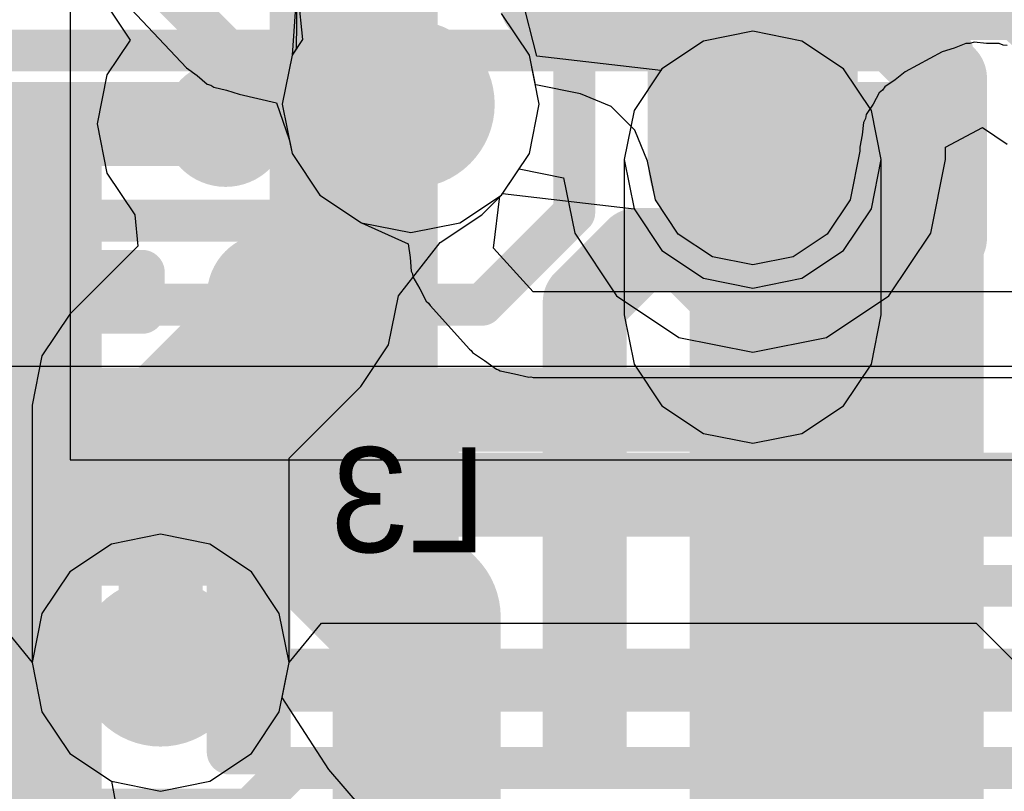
# Model space of a CAD drawing. Header units: millimetres. Extents: x -2 to 68, y -2 to 27.4.
# Tile 10 of 256: x 9.5 to 11.8, y 1.3 to 3.1. Entities that reach past the tile are written whole.
import ezdxf

# ---------------------------------------------------------------- set-up
doc = ezdxf.new("R2010")
doc.units = ezdxf.units.MM
for name, color, linetype in [('BottomLayer', 5, 'Continuous'), ('BottomPaste', 16, 'Continuous'), ('BottomSolder', 6, 'Continuous'), ('DrillGuide', 244, 'Continuous'), ('Mechanical10', 56, 'Continuous'), ('Mechanical13', 56, 'Continuous'), ('Mechanical17', 56, 'Continuous'), ('Mechanical6', 56, 'Continuous'), ('MidLayer1', 16, 'Continuous'), ('MidLayer2', 76, 'Continuous'), ('MidLayer3', 90, 'Continuous'), ('MidLayer4', 156, 'Continuous'), ('MidLayer5', 130, 'Continuous'), ('MidLayer6', 216, 'Continuous'), ('MidLayer7', 6, 'Continuous'), ('MidLayer8', 54, 'Continuous'), ('MultiLayer', 9, 'Continuous'), ('TopLayer', 1, 'Continuous'), ('TopPaste', 8, 'Continuous'), ('TopSolder', 216, 'Continuous'), ('ViaHoleLayer', 16, 'Continuous')]:
    doc.layers.add(name, color=color, linetype=linetype)

# ---------------------------------------------------------------- blocks, each defined once
blk = doc.blocks.new('QFN40P700X700X100_HS_57L_226')
at = {"layer": 'Mechanical13', "const_width": 0.1}
blk.add_lwpolyline([(3.55, 3.55), (-3.55, 3.55)], dxfattribs=at)
at = {"layer": 'TopLayer'}
for points, const_width in [([(0.927, 3.696, 1), (0.981, 3.696, 1)], 0.054), ([(1.019, 3.696, 1), (1.073, 3.696, 1)], 0.054), ([(1.327, 3.696, 1), (1.381, 3.696, 1)], 0.054), ([(1.419, 3.696, 1), (1.473, 3.696, 1)], 0.054), ([(1.727, 3.696, 1), (1.781, 3.696, 1)], 0.054), ([(1.819, 3.696, 1), (1.873, 3.696, 1)], 0.054), ([(2.127, 3.696, 1), (2.181, 3.696, 1)], 0.054), ([(2.219, 3.696, 1), (2.273, 3.696, 1)], 0.054), ([(2.527, 3.696, 1), (2.581, 3.696, 1)], 0.054), ([(2.619, 3.696, 1), (2.673, 3.696, 1)], 0.054), ([(0.927, 2.854, 1), (0.981, 2.854, 1)], 0.054), ([(1.019, 2.854, 1), (1.073, 2.854, 1)], 0.054), ([(1.327, 2.854, 1), (1.381, 2.854, 1)], 0.054), ([(1.419, 2.854, 1), (1.473, 2.854, 1)], 0.054), ([(1.727, 2.854, 1), (1.781, 2.854, 1)], 0.054), ([(1.819, 2.854, 1), (1.873, 2.854, 1)], 0.054), ([(2.127, 2.854, 1), (2.181, 2.854, 1)], 0.054), ([(2.219, 2.854, 1), (2.273, 2.854, 1)], 0.054), ([(2.527, 2.854, 1), (2.581, 2.854, 1)], 0.054), ([(2.619, 2.854, 1), (2.673, 2.854, 1)], 0.054), ([(2.827, 2.646, 1), (2.881, 2.646, 1)], 0.054), ([(2.827, 2.554, 1), (2.881, 2.554, 1)], 0.054), ([(2.827, 2.246, 1), (2.881, 2.246, 1)], 0.054), ([(2.827, 2.154, 1), (2.881, 2.154, 1)], 0.054), ([(1.88, 1.92, 1), (1.96, 1.92, 1)], 0.08)]:
    blk.add_lwpolyline(points, format="xyb", close=True, dxfattribs=dict(at, const_width=const_width))
for points in [[(1.046, 3.75), (0.954, 3.75), (1.046, 2.8), (0.954, 2.8)], [(1.446, 3.75), (1.354, 3.75), (1.446, 2.8), (1.354, 2.8)], [(1.846, 3.75), (1.754, 3.75), (1.846, 2.8), (1.754, 2.8)], [(2.246, 3.75), (2.154, 3.75), (2.246, 2.8), (2.154, 2.8)], [(2.646, 3.75), (2.554, 3.75), (2.646, 2.8), (2.554, 2.8)], [(1.1, 3.696), (0.9, 3.696), (1.1, 2.854), (0.9, 2.854)], [(1.5, 3.696), (1.3, 3.696), (1.5, 2.854), (1.3, 2.854)], [(1.9, 3.696), (1.7, 3.696), (1.9, 2.854), (1.7, 2.854)], [(2.3, 3.696), (2.1, 3.696), (2.3, 2.854), (2.1, 2.854)], [(2.7, 3.696), (2.5, 3.696), (2.7, 2.854), (2.5, 2.854)], [(3.696, 2.5), (3.696, 2.7), (2.854, 2.5), (2.854, 2.7)], [(3.75, 2.554), (3.75, 2.646), (2.8, 2.554), (2.8, 2.646)], [(3.696, 2.1), (3.696, 2.3), (2.854, 2.1), (2.854, 2.3)], [(3.75, 2.154), (3.75, 2.246), (2.8, 2.154), (2.8, 2.246)], [(1.92, -2), (1.92, 2), (-1.92, -2), (-1.92, 2)]]:
    blk.add_solid(points, dxfattribs=at)
at = {"layer": 'TopPaste', "const_width": 0.054}
for points in [[(0.927, 3.696, 1), (0.981, 3.696, 1)], [(1.019, 3.696, 1), (1.073, 3.696, 1)], [(1.327, 3.696, 1), (1.381, 3.696, 1)], [(1.419, 3.696, 1), (1.473, 3.696, 1)], [(1.727, 3.696, 1), (1.781, 3.696, 1)], [(1.819, 3.696, 1), (1.873, 3.696, 1)], [(2.127, 3.696, 1), (2.181, 3.696, 1)], [(2.219, 3.696, 1), (2.273, 3.696, 1)], [(2.527, 3.696, 1), (2.581, 3.696, 1)], [(2.619, 3.696, 1), (2.673, 3.696, 1)], [(0.927, 2.854, 1), (0.981, 2.854, 1)], [(1.019, 2.854, 1), (1.073, 2.854, 1)], [(1.327, 2.854, 1), (1.381, 2.854, 1)], [(1.419, 2.854, 1), (1.473, 2.854, 1)], [(1.727, 2.854, 1), (1.781, 2.854, 1)], [(1.819, 2.854, 1), (1.873, 2.854, 1)], [(2.127, 2.854, 1), (2.181, 2.854, 1)], [(2.219, 2.854, 1), (2.273, 2.854, 1)], [(2.527, 2.854, 1), (2.581, 2.854, 1)], [(2.619, 2.854, 1), (2.673, 2.854, 1)], [(2.827, 2.646, 1), (2.881, 2.646, 1)], [(2.827, 2.554, 1), (2.881, 2.554, 1)], [(2.827, 2.246, 1), (2.881, 2.246, 1)], [(2.827, 2.154, 1), (2.881, 2.154, 1)]]:
    blk.add_lwpolyline(points, format="xyb", close=True, dxfattribs=at)
at = {"layer": 'TopPaste'}
for points in [[(1.046, 3.75), (0.954, 3.75), (1.046, 2.8), (0.954, 2.8)], [(1.446, 3.75), (1.354, 3.75), (1.446, 2.8), (1.354, 2.8)], [(1.846, 3.75), (1.754, 3.75), (1.846, 2.8), (1.754, 2.8)], [(2.246, 3.75), (2.154, 3.75), (2.246, 2.8), (2.154, 2.8)], [(2.646, 3.75), (2.554, 3.75), (2.646, 2.8), (2.554, 2.8)], [(1.1, 3.696), (0.9, 3.696), (1.1, 2.854), (0.9, 2.854)], [(1.5, 3.696), (1.3, 3.696), (1.5, 2.854), (1.3, 2.854)], [(1.9, 3.696), (1.7, 3.696), (1.9, 2.854), (1.7, 2.854)], [(2.3, 3.696), (2.1, 3.696), (2.3, 2.854), (2.1, 2.854)], [(2.7, 3.696), (2.5, 3.696), (2.7, 2.854), (2.5, 2.854)], [(3.696, 2.5), (3.696, 2.7), (2.854, 2.5), (2.854, 2.7)], [(3.75, 2.554), (3.75, 2.646), (2.8, 2.554), (2.8, 2.646)], [(3.696, 2.1), (3.696, 2.3), (2.854, 2.1), (2.854, 2.3)], [(3.75, 2.154), (3.75, 2.246), (2.8, 2.154), (2.8, 2.246)]]:
    blk.add_solid(points, dxfattribs=at)
at = {"layer": 'TopSolder'}
for points, const_width in [([(0.927, 3.696, 1), (0.981, 3.696, 1)], 0.054), ([(1.019, 3.696, 1), (1.073, 3.696, 1)], 0.054), ([(1.327, 3.696, 1), (1.381, 3.696, 1)], 0.054), ([(1.419, 3.696, 1), (1.473, 3.696, 1)], 0.054), ([(1.727, 3.696, 1), (1.781, 3.696, 1)], 0.054), ([(1.819, 3.696, 1), (1.873, 3.696, 1)], 0.054), ([(2.127, 3.696, 1), (2.181, 3.696, 1)], 0.054), ([(2.219, 3.696, 1), (2.273, 3.696, 1)], 0.054), ([(2.527, 3.696, 1), (2.581, 3.696, 1)], 0.054), ([(2.619, 3.696, 1), (2.673, 3.696, 1)], 0.054), ([(0.927, 2.854, 1), (0.981, 2.854, 1)], 0.054), ([(1.019, 2.854, 1), (1.073, 2.854, 1)], 0.054), ([(1.327, 2.854, 1), (1.381, 2.854, 1)], 0.054), ([(1.419, 2.854, 1), (1.473, 2.854, 1)], 0.054), ([(1.727, 2.854, 1), (1.781, 2.854, 1)], 0.054), ([(1.819, 2.854, 1), (1.873, 2.854, 1)], 0.054), ([(2.127, 2.854, 1), (2.181, 2.854, 1)], 0.054), ([(2.219, 2.854, 1), (2.273, 2.854, 1)], 0.054), ([(2.527, 2.854, 1), (2.581, 2.854, 1)], 0.054), ([(2.619, 2.854, 1), (2.673, 2.854, 1)], 0.054), ([(2.827, 2.646, 1), (2.881, 2.646, 1)], 0.054), ([(2.827, 2.554, 1), (2.881, 2.554, 1)], 0.054), ([(2.827, 2.246, 1), (2.881, 2.246, 1)], 0.054), ([(2.827, 2.154, 1), (2.881, 2.154, 1)], 0.054), ([(1.88, 1.92, 1), (1.96, 1.92, 1)], 0.08)]:
    blk.add_lwpolyline(points, format="xyb", close=True, dxfattribs=dict(at, const_width=const_width))
for points in [[(1.046, 3.75), (0.954, 3.75), (1.046, 2.8), (0.954, 2.8)], [(1.446, 3.75), (1.354, 3.75), (1.446, 2.8), (1.354, 2.8)], [(1.846, 3.75), (1.754, 3.75), (1.846, 2.8), (1.754, 2.8)], [(2.246, 3.75), (2.154, 3.75), (2.246, 2.8), (2.154, 2.8)], [(2.646, 3.75), (2.554, 3.75), (2.646, 2.8), (2.554, 2.8)], [(1.1, 3.696), (0.9, 3.696), (1.1, 2.854), (0.9, 2.854)], [(1.5, 3.696), (1.3, 3.696), (1.5, 2.854), (1.3, 2.854)], [(1.9, 3.696), (1.7, 3.696), (1.9, 2.854), (1.7, 2.854)], [(2.3, 3.696), (2.1, 3.696), (2.3, 2.854), (2.1, 2.854)], [(2.7, 3.696), (2.5, 3.696), (2.7, 2.854), (2.5, 2.854)], [(3.696, 2.5), (3.696, 2.7), (2.854, 2.5), (2.854, 2.7)], [(3.75, 2.554), (3.75, 2.646), (2.8, 2.554), (2.8, 2.646)], [(3.696, 2.1), (3.696, 2.3), (2.854, 2.1), (2.854, 2.3)], [(3.75, 2.154), (3.75, 2.246), (2.8, 2.154), (2.8, 2.246)], [(1.92, -2), (1.92, 2), (-1.92, -2), (-1.92, 2)]]:
    blk.add_solid(points, dxfattribs=at)
blk = doc.blocks.new('INDC2520X10L_B_288')
at = {"layer": 'BottomLayer', "const_width": 0.175}
for points in [[(-1.3125, 0.825, 1), (-1.1375, 0.825, 1)], [(-0.9625, 0.825, 1), (-0.7875, 0.825, 1)], [(0.7875, 0.825, 1), (0.9625, 0.825, 1)], [(-1.3125, -0.825, 1), (-1.1375, -0.825, 1)], [(-0.9625, -0.825, 1), (-0.7875, -0.825, 1)], [(0.7875, -0.825, 1), (0.9625, -0.825, 1)]]:
    blk.add_lwpolyline(points, format="xyb", close=True, dxfattribs=at)
at = {"layer": 'BottomLayer'}
for points in [[(-1.225, 1), (-1.225, -1), (-0.875, 1), (-0.875, -1)], [(0.875, 1), (0.875, -1), (1.225, 1), (1.225, -1)], [(-1.4, 0.825), (-1.4, -0.825), (-0.7, 0.825), (-0.7, -0.825)], [(0.7, 0.825), (0.7, -0.825), (1.4, 0.825), (1.4, -0.825)]]:
    blk.add_solid(points, dxfattribs=at)
at = {"layer": 'BottomPaste', "const_width": 0.175}
for points in [[(-1.3125, 0.825, 1), (-1.1375, 0.825, 1)], [(-0.9625, 0.825, 1), (-0.7875, 0.825, 1)], [(0.7875, 0.825, 1), (0.9625, 0.825, 1)], [(-1.3125, -0.825, 1), (-1.1375, -0.825, 1)], [(-0.9625, -0.825, 1), (-0.7875, -0.825, 1)], [(0.7875, -0.825, 1), (0.9625, -0.825, 1)]]:
    blk.add_lwpolyline(points, format="xyb", close=True, dxfattribs=at)
at = {"layer": 'BottomPaste'}
for points in [[(-1.225, 1), (-1.225, -1), (-0.875, 1), (-0.875, -1)], [(0.875, 1), (0.875, -1), (1.225, 1), (1.225, -1)], [(-1.4, 0.825), (-1.4, -0.825), (-0.7, 0.825), (-0.7, -0.825)], [(0.7, 0.825), (0.7, -0.825), (1.4, 0.825), (1.4, -0.825)]]:
    blk.add_solid(points, dxfattribs=at)
at = {"layer": 'BottomSolder', "const_width": 0.175}
for points in [[(-1.3125, 0.825, 1), (-1.1375, 0.825, 1)], [(-0.9625, 0.825, 1), (-0.7875, 0.825, 1)], [(0.7875, 0.825, 1), (0.9625, 0.825, 1)], [(-1.3125, -0.825, 1), (-1.1375, -0.825, 1)], [(-0.9625, -0.825, 1), (-0.7875, -0.825, 1)], [(0.7875, -0.825, 1), (0.9625, -0.825, 1)]]:
    blk.add_lwpolyline(points, format="xyb", close=True, dxfattribs=at)
at = {"layer": 'BottomSolder'}
for points in [[(-1.225, 1), (-1.225, -1), (-0.875, 1), (-0.875, -1)], [(0.875, 1), (0.875, -1), (1.225, 1), (1.225, -1)], [(-1.4, 0.825), (-1.4, -0.825), (-0.7, 0.825), (-0.7, -0.825)], [(0.7, 0.825), (0.7, -0.825), (1.4, 0.825), (1.4, -0.825)]]:
    blk.add_solid(points, dxfattribs=at)
at = {"layer": 'Mechanical10', "const_width": 0.1}
for points in [[(-1.325, 1.075), (-1.325, -1.075)], [(1.325, -1.075), (-1.325, -1.075)]]:
    blk.add_lwpolyline(points, dxfattribs=at)
at = {"layer": 'Mechanical10', "const_width": 0.05}
blk.add_lwpolyline([(-1.35, -1.075, 1), (-1.3, -1.075, 1)], format="xyb", close=True, dxfattribs=at)
blk.add_lwpolyline([(-1.35, -1.075, 1), (-1.3, -1.075, 1)], format="xyb", close=True, dxfattribs=at)
at = {"layer": 'Mechanical6', "const_width": 0.1}
for points in [[(0, 0.5), (0, -0.5)], [(0.5, 0), (-0.5, 0)]]:
    blk.add_lwpolyline(points, dxfattribs=at)
at = {"layer": 'Mechanical6', "const_width": 0.05}
for points in [[(-0.025, 0.5, 1), (0.025, 0.5, 1)], [(-0.525, 0, 1), (-0.475, 0, 1)], [(0.475, 0, 1), (0.525, 0, 1)], [(-0.025, -0.5, 1), (0.025, -0.5, 1)]]:
    blk.add_lwpolyline(points, format="xyb", close=True, dxfattribs=at)

msp = doc.modelspace()

# ---------------------------------------------------------------- linework, layer by layer
at = {"layer": 'BottomLayer'}
for points, const_width in [([(10.275, 2.125), (10.275, 3.8786)], 0.4), ([(10.15, 2), (10.275, 2.125)], 0.4), ([(9.325, 2), (10.15, 2)], 0.4), ([(10.15, 2), (10.425, 1.725)], 0.4), ([(11.425, 0.725), (11.425, 2)], 0.35), ([(10.425, 1.0975), (10.425, 1.725)], 0.4)]:
    msp.add_lwpolyline(points, dxfattribs=dict(at, const_width=const_width))
for points, const_width in [([(10.175, 2.125, 1), (10.375, 2.125, 1)], 0.2), ([(10.175, 2.125, 1), (10.375, 2.125, 1)], 0.2), ([(9.225, 2, 1), (9.425, 2, 1)], 0.2), ([(10.05, 2, 1), (10.25, 2, 1)], 0.2), ([(10.05, 2, 1), (10.25, 2, 1)], 0.2), ([(10.05, 2, 1), (10.25, 2, 1)], 0.2), ([(11.3375, 2, 1), (11.5125, 2, 1)], 0.175), ([(10.325, 1.725, 1), (10.525, 1.725, 1)], 0.2), ([(10.325, 1.725, 1), (10.525, 1.725, 1)], 0.2)]:
    msp.add_lwpolyline(points, format="xyb", close=True, dxfattribs=dict(at, const_width=const_width))
at = {"layer": 'DrillGuide'}
for points, const_width in [([(10.3607, 2.9469, 1), (10.4607, 2.9469, 1)], 0.1), ([(9.945, 2.9, 1), (9.995, 2.9, 1)], 0.05), ([(11.175, 2.815, 1), (11.275, 2.815, 1)], 0.1), ([(10.0503, 2.4905, 1), (10.1003, 2.4905, 1)], 0.05), ([(11.2, 2.445, 1), (11.25, 2.445, 1)], 0.05), ([(9.765, 1.6165, 1), (9.865, 1.6165, 1)], 0.1)]:
    msp.add_lwpolyline(points, format="xyb", close=True, dxfattribs=dict(at, const_width=const_width))
at = {"layer": 'MidLayer1'}
for p, q in [((9.6874, 3.1829), (9.7428, 3.1)), ((10.6933, 3.0639), (10.627, 3.1631)), ((11.225, 3.1209), (11.1079, 3.0976)), ((11.3421, 3.0976), (11.225, 3.1209)), ((9.7428, 3.1), (9.6874, 3.0171)), ((11.1079, 3.0976), (11.0087, 3.0313)), ((11.4413, 3.0313), (11.3421, 3.0976)), ((10.7166, 2.9469), (10.6933, 3.0639)), ((11.0087, 3.0313), (10.9424, 2.932)), ((11.5076, 2.932), (11.4413, 3.0313)), ((9.6874, 3.0171), (9.6641, 2.9)), ((10.6933, 2.8298), (10.7166, 2.9469)), ((10.9424, 2.932), (10.9191, 2.815)), ((11.5309, 2.815), (11.5076, 2.932)), ((9.6641, 2.9), (9.6874, 2.7829)), ((10.627, 2.7306), (10.6933, 2.8298)), ((10.9191, 2.815), (10.9191, 2.445)), ((11.5309, 2.445), (11.5309, 2.815)), ((9.6874, 2.7829), (9.7537, 2.6837)), ((10.5801, 2.6837), (10.627, 2.7306)), ((9.7537, 2.6837), (9.7611, 2.6089)), ((10.4809, 2.6174), (10.5801, 2.6837)), ((9.7611, 2.6089), (9.5987, 2.4465)), ((10.3812, 2.4905), (10.4809, 2.6174)), ((10.3579, 2.3734), (10.3812, 2.4905)), ((9.5987, 2.4465), (9.5324, 2.3472)), ((10.9191, 2.445), (10.9424, 2.3279)), ((11.5076, 2.3279), (11.5309, 2.445)), ((10.2916, 2.2742), (10.3579, 2.3734)), ((9.5324, 2.3472), (9.5091, 2.2302)), ((10.9424, 2.3279), (11.0087, 2.2287)), ((11.4413, 2.2287), (11.5076, 2.3279)), ((10.1209, 2.1035), (10.2916, 2.2742)), ((9.5091, 2.2302), (9.5091, 2.2302)), ((9.5091, 2.2302), (9.5091, 1.6165)), ((11.0087, 2.2287), (11.1079, 2.1624)), ((11.3421, 2.1624), (11.4413, 2.2287)), ((11.1079, 2.1624), (11.225, 2.1391)), ((11.225, 2.1391), (11.3421, 2.1624)), ((10.1209, 1.6165), (10.1209, 2.1035)), ((9.5091, 1.6165), (9.5324, 1.4994)), ((10.0976, 1.4994), (10.1209, 1.6165)), ((9.5324, 1.4994), (9.5987, 1.4002)), ((10.0313, 1.4002), (10.0976, 1.4994)), ((9.5987, 1.4002), (9.6979, 1.3339)), ((9.932, 1.3339), (10.0313, 1.4002)), ((9.6979, 1.3339), (9.815, 1.3106)), ((9.815, 1.3106), (9.932, 1.3339))]:
    msp.add_line(p, q, dxfattribs=at)
for points, const_width in [([(10.3107, 2.9469, 1), (10.5107, 2.9469, 1)], 0.2), ([(9.895, 2.9, 1), (10.045, 2.9, 1)], 0.15), ([(10.3607, 2.9469, 1), (10.4607, 2.9469, 1)], 0.1), ([(11.125, 2.815, 1), (11.325, 2.815, 1)], 0.2), ([(9.92, 2.9, 1), (10.02, 2.9, 1)], 0.1), ([(10.3138, 2.9, 1), (10.4138, 2.9, 1)], 0.1), ([(10.3138, 2.9, 1), (10.4138, 2.9, 1)], 0.1), ([(11.175, 2.815, 1), (11.275, 2.815, 1)], 0.1), ([(10.0003, 2.4905, 1), (10.1503, 2.4905, 1)], 0.15), ([(10.0253, 2.4905, 1), (10.1253, 2.4905, 1)], 0.1), ([(11.15, 2.445, 1), (11.3, 2.445, 1)], 0.15), ([(11.175, 2.445, 1), (11.275, 2.445, 1)], 0.1), ([(9.765, 2.2302, 1), (9.865, 2.2302, 1)], 0.1), ([(9.765, 2.2302, 1), (9.865, 2.2302, 1)], 0.1), ([(9.715, 1.6165, 1), (9.915, 1.6165, 1)], 0.2), ([(9.765, 1.6165, 1), (9.865, 1.6165, 1)], 0.1)]:
    msp.add_lwpolyline(points, format="xyb", close=True, dxfattribs=dict(at, const_width=const_width))
at = {"layer": 'MidLayer1', "const_width": 0.2}
for points in [[(10.3638, 2.9), (10.4107, 2.9469)], [(9.97, 2.9), (10.3638, 2.9)], [(11.225, 2.445), (11.225, 2.815)], [(9.815, 2.2302), (10.0753, 2.4905)], [(9.815, 1.6165), (9.815, 2.2302)]]:
    msp.add_lwpolyline(points, dxfattribs=at)
at = {"layer": 'MidLayer2'}
for p, q in [((10.1395, 3.2307), (10.1381, 3.0789)), ((10.6933, 3.0639), (10.627, 3.1631)), ((11.225, 3.1209), (11.1079, 3.0976)), ((11.3421, 3.0976), (11.225, 3.1209)), ((11.1079, 3.0976), (11.0087, 3.0313)), ((11.4413, 3.0313), (11.3421, 3.0976)), ((10.1381, 3.0789), (10.1281, 3.0639)), ((10.1281, 3.0639), (10.1048, 2.9469)), ((10.7166, 2.9469), (10.6933, 3.0639)), ((11.0087, 3.0313), (10.9424, 2.932)), ((11.5076, 2.932), (11.4413, 3.0313)), ((10.1048, 2.9469), (10.1281, 2.8298)), ((10.6933, 2.8298), (10.7166, 2.9469)), ((10.9424, 2.932), (10.9191, 2.815)), ((11.5309, 2.815), (11.5076, 2.932)), ((10.1281, 2.8298), (10.1944, 2.7306)), ((10.627, 2.7306), (10.6933, 2.8298)), ((10.9191, 2.815), (10.9424, 2.6979)), ((11.5076, 2.6979), (11.5309, 2.815)), ((10.1944, 2.7306), (10.2936, 2.6643)), ((10.5277, 2.6643), (10.627, 2.7306)), ((10.9424, 2.6979), (11.0087, 2.5987)), ((11.4413, 2.5987), (11.5076, 2.6979)), ((10.2936, 2.6643), (10.4107, 2.641)), ((10.4107, 2.641), (10.5277, 2.6643)), ((11.0087, 2.5987), (11.1079, 2.5324)), ((11.3421, 2.5324), (11.4413, 2.5987)), ((11.1079, 2.5324), (11.225, 2.5091)), ((11.225, 2.5091), (11.3421, 2.5324)), ((11.8835, 2.3224), (8.7823, 2.3224)), ((9.4319, 1.7106), (9.5091, 1.6165)), ((10.1209, 1.6165), (10.1981, 1.7106)), ((10.1981, 1.7106), (11.7568, 1.7106)), ((11.7568, 1.7106), (12.3685, 1.0989)), ((9.5091, 1.6165), (9.5324, 1.4994)), ((10.0976, 1.4994), (10.1209, 1.6165)), ((9.5324, 1.4994), (9.5987, 1.4002)), ((10.0313, 1.4002), (10.0976, 1.4994)), ((9.5987, 1.4002), (9.6979, 1.3339)), ((9.932, 1.3339), (10.0313, 1.4002)), ((9.6979, 1.3339), (9.815, 1.3106)), ((9.815, 1.3106), (9.932, 1.3339))]:
    msp.add_line(p, q, dxfattribs=at)
for points, const_width in [([(10.3107, 2.9469, 1), (10.5107, 2.9469, 1)], 0.2), ([(11.125, 2.815, 1), (11.325, 2.815, 1)], 0.2), ([(11.8335, 2.0165, 1), (11.9335, 2.0165, 1)], 0.1), ([(11.8335, 2.0165, 1), (11.9335, 2.0165, 1)], 0.1), ([(9.715, 1.6165, 1), (9.915, 1.6165, 1)], 0.2)]:
    msp.add_lwpolyline(points, format="xyb", close=True, dxfattribs=dict(at, const_width=const_width))
at = {"layer": 'MidLayer2', "const_width": 0.2}
for points in [[(8.7823, 2.0165), (11.8835, 2.0165)], [(11.8835, 2.0165), (12.97, 0.93)]]:
    msp.add_lwpolyline(points, dxfattribs=at)
at = {"layer": 'MidLayer3'}
for p, q in [((9.2023, 3.75), (9.8767, 3.0335)), ((10.6933, 3.0639), (10.627, 3.1631)), ((10.7166, 2.9469), (10.6933, 3.0639)), ((9.8767, 3.0335), (9.9023, 3.0152)), ((9.9023, 3.0152), (9.9263, 2.9949)), ((9.9263, 2.9949), (9.9345, 2.9923)), ((9.9345, 2.9923), (9.9415, 2.9873)), ((9.9415, 2.9873), (9.9721, 2.9802)), ((9.9721, 2.9802), (10.0021, 2.9706)), ((10.0021, 2.9706), (10.0909, 2.9501)), ((10.0909, 2.9501), (10.1215, 2.8628)), ((10.6933, 2.8298), (10.7166, 2.9469)), ((10.1215, 2.8628), (10.1281, 2.8298)), ((10.1281, 2.8298), (10.1944, 2.7306)), ((10.627, 2.7306), (10.6933, 2.8298)), ((10.1944, 2.7306), (10.2936, 2.6643)), ((10.6078, 2.604), (10.6226, 2.7276)), ((10.6226, 2.7276), (10.627, 2.7306)), ((10.2936, 2.6643), (10.4042, 2.6142)), ((10.4042, 2.6142), (10.409, 2.5817)), ((10.702, 2.5), (10.6078, 2.604)), ((10.409, 2.5817), (10.4115, 2.5489)), ((10.4115, 2.5489), (10.4148, 2.5425)), ((10.4148, 2.5425), (10.4158, 2.5355)), ((10.4158, 2.5355), (10.4327, 2.5073)), ((10.4327, 2.5073), (10.4476, 2.478)), ((12.1675, 2.5), (10.702, 2.5)), ((10.4476, 2.478), (10.453, 2.4733)), ((10.453, 2.4733), (10.4566, 2.4672)), ((10.4566, 2.4672), (10.5508, 2.3632)), ((10.5508, 2.3632), (10.5549, 2.3601)), ((10.5549, 2.3601), (10.5578, 2.3558)), ((10.5578, 2.3558), (10.5867, 2.3365)), ((10.5867, 2.3365), (10.6147, 2.3157)), ((10.6147, 2.3157), (10.6197, 2.3145)), ((10.6197, 2.3145), (10.624, 2.3116)), ((10.624, 2.3116), (10.6581, 2.3048)), ((10.6581, 2.3048), (10.6918, 2.2963)), ((10.6918, 2.2963), (10.6969, 2.2971)), ((10.6969, 2.2971), (10.702, 2.2961)), ((10.702, 2.2961), (12.1675, 2.2961)), ((9.815, 1.9224), (9.6979, 1.8991)), ((9.932, 1.8991), (9.815, 1.9224)), ((9.6979, 1.8991), (9.5987, 1.8328)), ((10.0313, 1.8328), (9.932, 1.8991)), ((9.5987, 1.8328), (9.5324, 1.7335)), ((10.0976, 1.7335), (10.0313, 1.8328)), ((9.5324, 1.7335), (9.5091, 1.6165)), ((10.1209, 1.6165), (10.0976, 1.7335)), ((9.5091, 1.6165), (9.5324, 1.4994)), ((10.0976, 1.4994), (10.1209, 1.6165)), ((9.5324, 1.4994), (9.5987, 1.4002)), ((10.0313, 1.4002), (10.0976, 1.4994)), ((9.5987, 1.4002), (9.6979, 1.3339)), ((9.932, 1.3339), (10.0313, 1.4002)), ((9.6979, 1.3339), (9.815, 1.3106)), ((9.815, 1.3106), (9.932, 1.3339))]:
    msp.add_line(p, q, dxfattribs=at)
at = {"layer": 'MidLayer3', "const_width": 0.2}
for points in [[(10.3107, 2.9469, 1), (10.5107, 2.9469, 1)], [(11.125, 2.815, 1), (11.325, 2.815, 1)], [(9.715, 1.6165, 1), (9.915, 1.6165, 1)]]:
    msp.add_lwpolyline(points, format="xyb", close=True, dxfattribs=at)
at = {"layer": 'MidLayer4'}
for p, q in [((10.1395, 3.2307), (10.1381, 3.0789)), ((10.6933, 3.0639), (10.627, 3.1631)), ((11.225, 3.1209), (11.1079, 3.0976)), ((11.3421, 3.0976), (11.225, 3.1209)), ((11.1079, 3.0976), (11.0087, 3.0313)), ((11.4413, 3.0313), (11.3421, 3.0976)), ((10.1381, 3.0789), (10.1281, 3.0639)), ((10.1281, 3.0639), (10.1048, 2.9469)), ((10.7166, 2.9469), (10.6933, 3.0639)), ((11.0087, 3.0313), (10.9424, 2.932)), ((11.5076, 2.932), (11.4413, 3.0313)), ((10.1048, 2.9469), (10.1281, 2.8298)), ((10.6933, 2.8298), (10.7166, 2.9469)), ((10.9424, 2.932), (10.9191, 2.815)), ((11.5309, 2.815), (11.5076, 2.932)), ((10.1281, 2.8298), (10.1944, 2.7306)), ((10.627, 2.7306), (10.6933, 2.8298)), ((10.9191, 2.815), (10.9424, 2.6979)), ((11.5076, 2.6979), (11.5309, 2.815)), ((10.1944, 2.7306), (10.2936, 2.6643)), ((10.5277, 2.6643), (10.627, 2.7306)), ((10.9424, 2.6979), (11.0087, 2.5987)), ((11.4413, 2.5987), (11.5076, 2.6979)), ((10.2936, 2.6643), (10.4107, 2.641)), ((10.4107, 2.641), (10.5277, 2.6643)), ((11.0087, 2.5987), (11.1079, 2.5324)), ((11.3421, 2.5324), (11.4413, 2.5987)), ((11.1079, 2.5324), (11.225, 2.5091)), ((11.225, 2.5091), (11.3421, 2.5324)), ((9.815, 1.9224), (9.6979, 1.8991)), ((9.932, 1.8991), (9.815, 1.9224)), ((9.6979, 1.8991), (9.5987, 1.8328)), ((10.0313, 1.8328), (9.932, 1.8991)), ((9.5987, 1.8328), (9.5324, 1.7335)), ((10.0976, 1.7335), (10.0313, 1.8328)), ((9.5324, 1.7335), (9.5091, 1.6165)), ((10.1209, 1.6165), (10.0976, 1.7335)), ((9.5091, 1.6165), (9.5324, 1.4994)), ((10.0976, 1.4994), (10.1209, 1.6165)), ((9.5324, 1.4994), (9.5987, 1.4002)), ((10.0313, 1.4002), (10.0976, 1.4994)), ((9.5987, 1.4002), (9.6979, 1.3339)), ((9.932, 1.3339), (10.0313, 1.4002)), ((9.6979, 1.3339), (9.815, 1.3106)), ((9.815, 1.3106), (9.932, 1.3339))]:
    msp.add_line(p, q, dxfattribs=at)
at = {"layer": 'MidLayer4', "const_width": 0.2}
for points in [[(10.3107, 2.9469, 1), (10.5107, 2.9469, 1)], [(11.125, 2.815, 1), (11.325, 2.815, 1)], [(9.715, 1.6165, 1), (9.915, 1.6165, 1)]]:
    msp.add_lwpolyline(points, format="xyb", close=True, dxfattribs=at)
at = {"layer": 'MidLayer5'}
for points, const_width in [([(10.8186, 3.8732), (11.6829, 3.0089)], 0.2), ([(9.1469, 3.9031), (10.1031, 2.9469)], 0.1), ([(10.8, 2.6885), (10.8, 3.3)], 0.1), ([(11.6829, 2.6283), (11.6829, 3.0089)], 0.2), ([(10.1031, 2.9469), (10.4107, 2.9469)], 0.1), ([(10.4107, 2.914), (10.4107, 2.9469)], 0.1), ([(10.1661, 2.6694), (10.4107, 2.914)], 0.1), ([(10.5809, 2.4694), (10.8, 2.6885)], 0.1), ([(11.274, 2.2194), (11.6829, 2.6283)], 0.2), ([(8.4522, 2.6694), (10.1661, 2.6694)], 0.1), ([(8.6861, 2.4694), (10.5809, 2.4694)], 0.1), ([(8.9311, 2.2194), (11.274, 2.2194)], 0.2), ([(9.2418, 1.5383), (9.67, 1.9665)], 0.1), ([(9.67, 1.9665), (11.5849, 1.9665)], 0.1), ([(11.5849, 1.9665), (11.7518, 1.7995)], 0.1), ([(11.7518, 1.7995), (14.2763, 1.7995)], 0.1), ([(9.815, 1.6165), (9.8319, 1.5995)], 0.1), ([(9.8319, 1.5995), (14.1935, 1.5995)], 0.1), ([(10.0283, 1.2665), (10.1275, 1.3657)], 0.1), ([(10.1275, 1.3657), (12.1614, 1.3657)], 0.1), ([(7.256, 1.2665), (10.0283, 1.2665)], 0.1)]:
    msp.add_lwpolyline(points, dxfattribs=dict(at, const_width=const_width))
for points, const_width in [([(10.3107, 2.9469, 1), (10.5107, 2.9469, 1)], 0.2), ([(11.6329, 3.0089, 1), (11.7329, 3.0089, 1)], 0.1), ([(11.6329, 3.0089, 1), (11.7329, 3.0089, 1)], 0.1), ([(11.125, 2.815, 1), (11.325, 2.815, 1)], 0.2), ([(10.0782, 2.9469, 1), (10.1281, 2.9469, 1)], 0.05), ([(10.0782, 2.9469, 1), (10.1281, 2.9469, 1)], 0.05), ([(10.3857, 2.9469, 1), (10.4357, 2.9469, 1)], 0.05), ([(10.3857, 2.9469, 1), (10.4357, 2.9469, 1)], 0.05), ([(10.3857, 2.914, 1), (10.4357, 2.914, 1)], 0.05), ([(10.3857, 2.914, 1), (10.4357, 2.914, 1)], 0.05), ([(10.775, 2.6885, 1), (10.825, 2.6885, 1)], 0.05), ([(10.775, 2.6885, 1), (10.825, 2.6885, 1)], 0.05), ([(11.6329, 2.6283, 1), (11.7329, 2.6283, 1)], 0.1), ([(11.6329, 2.6283, 1), (11.7329, 2.6283, 1)], 0.1), ([(10.1411, 2.6694, 1), (10.1911, 2.6694, 1)], 0.05), ([(10.1411, 2.6694, 1), (10.1911, 2.6694, 1)], 0.05), ([(10.5559, 2.4694, 1), (10.6059, 2.4694, 1)], 0.05), ([(10.5559, 2.4694, 1), (10.6059, 2.4694, 1)], 0.05), ([(11.224, 2.2194, 1), (11.324, 2.2194, 1)], 0.1), ([(11.224, 2.2194, 1), (11.324, 2.2194, 1)], 0.1), ([(9.645, 1.9665, 1), (9.695, 1.9665, 1)], 0.05), ([(9.645, 1.9665, 1), (9.695, 1.9665, 1)], 0.05), ([(11.5599, 1.9665, 1), (11.6099, 1.9665, 1)], 0.05), ([(11.5599, 1.9665, 1), (11.6099, 1.9665, 1)], 0.05), ([(11.7268, 1.7995, 1), (11.7768, 1.7995, 1)], 0.05), ([(11.7268, 1.7995, 1), (11.7768, 1.7995, 1)], 0.05), ([(9.715, 1.6165, 1), (9.915, 1.6165, 1)], 0.2), ([(9.79, 1.6165, 1), (9.84, 1.6165, 1)], 0.05), ([(9.8069, 1.5995, 1), (9.8569, 1.5995, 1)], 0.05), ([(9.8069, 1.5995, 1), (9.8569, 1.5995, 1)], 0.05), ([(10.1025, 1.3657, 1), (10.1525, 1.3657, 1)], 0.05), ([(10.1025, 1.3657, 1), (10.1525, 1.3657, 1)], 0.05), ([(10.0033, 1.2665, 1), (10.0533, 1.2665, 1)], 0.05), ([(10.0033, 1.2665, 1), (10.0533, 1.2665, 1)], 0.05)]:
    msp.add_lwpolyline(points, format="xyb", close=True, dxfattribs=dict(at, const_width=const_width))
at = {"layer": 'MidLayer6'}
for p, q in [((10.1395, 3.2307), (10.1531, 3.1014)), ((10.6933, 3.0639), (10.627, 3.1631)), ((11.225, 3.1209), (11.1079, 3.0976)), ((11.3421, 3.0976), (11.225, 3.1209)), ((10.1531, 3.1014), (10.1281, 3.0639)), ((11.1079, 3.0976), (11.0087, 3.0313)), ((11.4413, 3.0313), (11.3421, 3.0976)), ((10.1281, 3.0639), (10.1048, 2.9469)), ((10.7166, 2.9469), (10.6933, 3.0639)), ((11.0087, 3.0313), (10.9424, 2.932)), ((11.5076, 2.932), (11.4413, 3.0313)), ((10.1048, 2.9469), (10.1281, 2.8298)), ((10.6933, 2.8298), (10.7166, 2.9469)), ((10.9424, 2.932), (10.9191, 2.815)), ((11.5309, 2.815), (11.5076, 2.932)), ((10.1281, 2.8298), (10.1944, 2.7306)), ((10.627, 2.7306), (10.6933, 2.8298)), ((10.9191, 2.815), (10.9424, 2.6979)), ((11.5076, 2.6979), (11.5309, 2.815)), ((10.1944, 2.7306), (10.2936, 2.6643)), ((10.5277, 2.6643), (10.627, 2.7306)), ((10.9424, 2.6979), (11.0087, 2.5987)), ((11.4413, 2.5987), (11.5076, 2.6979)), ((10.2936, 2.6643), (10.4107, 2.641)), ((10.4107, 2.641), (10.5277, 2.6643)), ((11.0087, 2.5987), (11.1079, 2.5324)), ((11.3421, 2.5324), (11.4413, 2.5987)), ((11.1079, 2.5324), (11.225, 2.5091)), ((11.225, 2.5091), (11.3421, 2.5324)), ((9.815, 1.9224), (9.6979, 1.8991)), ((9.932, 1.8991), (9.815, 1.9224)), ((9.6979, 1.8991), (9.5987, 1.8328)), ((10.0313, 1.8328), (9.932, 1.8991)), ((9.5987, 1.8328), (9.5324, 1.7335)), ((10.0976, 1.7335), (10.0313, 1.8328)), ((9.5324, 1.7335), (9.5091, 1.6165)), ((10.1209, 1.6165), (10.0976, 1.7335)), ((9.5091, 1.6165), (9.5324, 1.4994)), ((10.0976, 1.4994), (10.1209, 1.6165)), ((9.5324, 1.4994), (9.5987, 1.4002)), ((10.0313, 1.4002), (10.0976, 1.4994)), ((9.5987, 1.4002), (9.6979, 1.3339)), ((9.932, 1.3339), (10.0313, 1.4002)), ((9.6979, 1.3339), (9.815, 1.3106)), ((9.815, 1.3106), (9.932, 1.3339))]:
    msp.add_line(p, q, dxfattribs=at)
at = {"layer": 'MidLayer6', "const_width": 0.2}
for points in [[(10.3107, 2.9469, 1), (10.5107, 2.9469, 1)], [(11.125, 2.815, 1), (11.325, 2.815, 1)], [(9.715, 1.6165, 1), (9.915, 1.6165, 1)]]:
    msp.add_lwpolyline(points, format="xyb", close=True, dxfattribs=at)
at = {"layer": 'MidLayer7'}
for p, q in [((10.7113, 3.0618), (10.6398, 3.3369)), ((10.1395, 3.2307), (10.1281, 3.0639)), ((11.225, 3.1209), (11.1079, 3.0976)), ((11.3421, 3.0976), (11.225, 3.1209)), ((11.1079, 3.0976), (11.0087, 3.0313)), ((11.4413, 3.0313), (11.3421, 3.0976)), ((10.1281, 3.0639), (10.1048, 2.9469)), ((11.0063, 3.0277), (10.7113, 3.0618)), ((11.0087, 3.0313), (11.0063, 3.0277)), ((11.5076, 2.932), (11.4413, 3.0313)), ((10.1048, 2.9469), (10.1281, 2.8298)), ((11.5309, 2.815), (11.5076, 2.932)), ((10.1281, 2.8298), (10.1944, 2.7306)), ((11.5076, 2.6979), (11.5309, 2.815)), ((10.1944, 2.7306), (10.2936, 2.6643)), ((10.5277, 2.6643), (10.627, 2.7306)), ((10.627, 2.7306), (10.6293, 2.7341)), ((10.6293, 2.7341), (10.9424, 2.6979)), ((10.9424, 2.6979), (11.0087, 2.5987)), ((11.4413, 2.5987), (11.5076, 2.6979)), ((10.2936, 2.6643), (10.4107, 2.641)), ((10.4107, 2.641), (10.5277, 2.6643)), ((11.0087, 2.5987), (11.1079, 2.5324)), ((11.3421, 2.5324), (11.4413, 2.5987)), ((11.1079, 2.5324), (11.225, 2.5091)), ((11.225, 2.5091), (11.3421, 2.5324)), ((9.815, 1.9224), (9.6979, 1.8991)), ((9.932, 1.8991), (9.815, 1.9224)), ((9.6979, 1.8991), (9.5987, 1.8328)), ((10.0313, 1.8328), (9.932, 1.8991)), ((9.5987, 1.8328), (9.5324, 1.7335)), ((10.0976, 1.7335), (10.0313, 1.8328)), ((9.5324, 1.7335), (9.5091, 1.6165)), ((10.1209, 1.6165), (10.0976, 1.7335)), ((9.5091, 1.6165), (9.5324, 1.4994)), ((10.1044, 1.5337), (10.1209, 1.6165)), ((10.2159, 1.3616), (10.1044, 1.5337)), ((9.5324, 1.4994), (9.5987, 1.4002)), ((9.5987, 1.4002), (9.6979, 1.3339)), ((10.2932, 1.2715), (10.2159, 1.3616)), ((9.6979, 1.3339), (9.7582, 1.0212))]:
    msp.add_line(p, q, dxfattribs=at)
at = {"layer": 'MidLayer7', "const_width": 0.2}
for points in [[(10.3107, 2.9469, 1), (10.5107, 2.9469, 1)], [(11.125, 2.815, 1), (11.325, 2.815, 1)], [(9.715, 1.6165, 1), (9.915, 1.6165, 1)]]:
    msp.add_lwpolyline(points, format="xyb", close=True, dxfattribs=at)
at = {"layer": 'MidLayer8'}
for p, q in [((10.1395, 3.2307), (10.1531, 3.1014)), ((10.6933, 3.0639), (10.627, 3.1631)), ((10.1531, 3.1014), (10.1281, 3.0639)), ((11.6759, 3.0716), (11.5877, 3.0244)), ((11.7046, 3.0803), (11.6759, 3.0716)), ((11.7322, 3.0917), (11.7046, 3.0803)), ((11.7423, 3.0917), (11.7322, 3.0917)), ((11.752, 3.0947), (11.7423, 3.0917)), ((11.7818, 3.0917), (11.752, 3.0947)), ((11.8118, 3.0917), (11.7818, 3.0917)), ((11.8211, 3.0878), (11.8118, 3.0917)), ((11.8312, 3.0869), (11.8211, 3.0878)), ((10.1281, 3.0639), (10.1048, 2.9469)), ((10.7074, 2.9929), (10.6933, 3.0639)), ((11.5645, 3.0054), (11.5396, 2.9888)), ((11.5877, 3.0244), (11.5645, 3.0054)), ((10.7084, 2.9929), (10.7074, 2.9929)), ((10.8146, 2.9718), (10.7084, 2.9929)), ((11.534, 2.9804), (11.5262, 2.9739)), ((11.5396, 2.9888), (11.534, 2.9804)), ((10.8881, 2.9413), (10.8146, 2.9718)), ((11.5262, 2.9739), (11.5121, 2.9475)), ((10.1048, 2.9469), (10.1281, 2.8298)), ((10.9443, 2.8851), (10.8881, 2.9413)), ((11.5121, 2.9475), (11.4954, 2.9226)), ((11.4934, 2.9127), (11.4887, 2.9038)), ((11.4954, 2.9226), (11.4934, 2.9127)), ((10.9748, 2.8116), (10.9443, 2.8851)), ((11.4887, 2.9038), (11.4857, 2.874)), ((11.6838, 2.8446), (11.772, 2.8917)), ((11.772, 2.8917), (11.8311, 2.8522)), ((11.4857, 2.874), (11.4799, 2.8446)), ((11.4799, 2.8446), (11.4799, 2.8351)), ((11.6838, 2.815), (11.6838, 2.8446)), ((10.1281, 2.8298), (10.1944, 2.7306)), ((11.4799, 2.8351), (11.4568, 2.719)), ((11.6489, 2.6394), (11.6838, 2.815)), ((10.627, 2.7306), (10.6686, 2.7929)), ((10.6686, 2.7929), (10.7748, 2.7718)), ((10.9932, 2.719), (10.9748, 2.8116)), ((10.9748, 2.8116), (10.9748, 2.8116)), ((10.7748, 2.7718), (10.8011, 2.6394)), ((10.1944, 2.7306), (10.2936, 2.6643)), ((10.5277, 2.6643), (10.627, 2.7306)), ((11.0476, 2.6376), (10.9932, 2.719)), ((11.4568, 2.719), (11.4024, 2.6376)), ((10.2936, 2.6643), (10.4107, 2.641)), ((10.4107, 2.641), (10.5277, 2.6643)), ((10.8011, 2.6394), (10.9006, 2.4906)), ((11.129, 2.5832), (11.0476, 2.6376)), ((11.4024, 2.6376), (11.321, 2.5832)), ((11.5494, 2.4906), (11.6489, 2.6394)), ((11.225, 2.5641), (11.129, 2.5832)), ((11.321, 2.5832), (11.225, 2.5641)), ((10.9006, 2.4906), (11.0494, 2.3911)), ((11.4006, 2.3911), (11.5494, 2.4906)), ((11.0494, 2.3911), (11.225, 2.3562)), ((11.225, 2.3562), (11.4006, 2.3911)), ((9.815, 1.9224), (9.6979, 1.8991)), ((9.932, 1.8991), (9.815, 1.9224)), ((9.6979, 1.8991), (9.5987, 1.8328)), ((10.0313, 1.8328), (9.932, 1.8991)), ((9.5987, 1.8328), (9.5324, 1.7335)), ((10.0976, 1.7335), (10.0313, 1.8328)), ((9.5324, 1.7335), (9.5091, 1.6165)), ((10.1209, 1.6165), (10.0976, 1.7335)), ((9.5091, 1.6165), (9.5324, 1.4994)), ((10.0976, 1.4994), (10.1209, 1.6165)), ((9.5324, 1.4994), (9.5987, 1.4002)), ((10.0313, 1.4002), (10.0976, 1.4994)), ((9.5987, 1.4002), (9.6979, 1.3339)), ((9.932, 1.3339), (10.0313, 1.4002)), ((9.6979, 1.3339), (9.815, 1.3106)), ((9.815, 1.3106), (9.932, 1.3339))]:
    msp.add_line(p, q, dxfattribs=at)
at = {"layer": 'MidLayer8', "const_width": 0.5}
for points in [[(11.225, 4.0578), (12.0067, 3.2761)], [(11.225, 2.815), (11.225, 4.0578)], [(12.0067, 3.2761), (12.7639, 3.2761)]]:
    msp.add_lwpolyline(points, dxfattribs=at)
at = {"layer": 'MidLayer8'}
for points, const_width in [([(11.8817, 3.2761, 1), (12.1317, 3.2761, 1)], 0.25), ([(11.8817, 3.2761, 1), (12.1317, 3.2761, 1)], 0.25), ([(10.3107, 2.9469, 1), (10.5107, 2.9469, 1)], 0.2), ([(11.1, 2.815, 1), (11.35, 2.815, 1)], 0.25), ([(11.125, 2.815, 1), (11.325, 2.815, 1)], 0.2), ([(9.715, 1.6165, 1), (9.915, 1.6165, 1)], 0.2)]:
    msp.add_lwpolyline(points, format="xyb", close=True, dxfattribs=dict(at, const_width=const_width))
at = {"layer": 'MultiLayer'}
for points, const_width in [([(10.3107, 2.9469, 1), (10.5107, 2.9469, 1)], 0.2), ([(9.895, 2.9, 1), (10.045, 2.9, 1)], 0.15), ([(11.125, 2.815, 1), (11.325, 2.815, 1)], 0.2), ([(10.0003, 2.4905, 1), (10.1503, 2.4905, 1)], 0.15), ([(11.15, 2.445, 1), (11.3, 2.445, 1)], 0.15), ([(9.715, 1.6165, 1), (9.915, 1.6165, 1)], 0.2)]:
    msp.add_lwpolyline(points, format="xyb", close=True, dxfattribs=dict(at, const_width=const_width))
at = {"layer": 'TopLayer'}
for p, q in [((9.6, 8), (9.6, 2.1)), ((9.6, 2.1), (15.65, 2.1))]:
    msp.add_line(p, q, dxfattribs=at)
for points, const_width in [([(9.895, 2.9, 1), (10.045, 2.9, 1)], 0.15), ([(9.92, 2.9, 1), (10.02, 2.9, 1)], 0.1), ([(10.9, 2.6, 1), (11, 2.6, 1)], 0.1), ([(10.9, 2.6, 1), (11, 2.6, 1)], 0.1), ([(11.02, 2.6, 1), (11.12, 2.6, 1)], 0.1), ([(11.02, 2.6, 1), (11.12, 2.6, 1)], 0.1), ([(10.0003, 2.4905, 1), (10.1503, 2.4905, 1)], 0.15), ([(10.0253, 2.4905, 1), (10.1253, 2.4905, 1)], 0.1), ([(11.15, 2.445, 1), (11.3, 2.445, 1)], 0.15), ([(10.775, 2.475, 1), (10.875, 2.475, 1)], 0.1), ([(10.775, 2.475, 1), (10.875, 2.475, 1)], 0.1), ([(9.975, 2.4402, 1), (10.075, 2.4402, 1)], 0.1), ([(9.975, 2.4402, 1), (10.075, 2.4402, 1)], 0.1), ([(11.175, 2.445, 1), (11.275, 2.445, 1)], 0.1), ([(11.175, 2.445, 1), (11.275, 2.445, 1)], 0.1), ([(9.975, 1.825, 1), (10.075, 1.825, 1)], 0.1), ([(10.375, 1.825, 1), (10.475, 1.825, 1)], 0.1), ([(10.775, 1.825, 1), (10.875, 1.825, 1)], 0.1), ([(11.175, 1.825, 1), (11.275, 1.825, 1)], 0.1), ([(11.575, 1.825, 1), (11.675, 1.825, 1)], 0.1), ([(11.575, 1.225, 1), (11.675, 1.225, 1)], 0.1), ([(11.575, 1.225, 1), (11.675, 1.225, 1)], 0.1)]:
    msp.add_lwpolyline(points, format="xyb", close=True, dxfattribs=dict(at, const_width=const_width))
at = {"layer": 'TopLayer', "const_width": 0.2}
for points in [[(9.35, 2.9), (9.97, 2.9)], [(10.825, 2.475), (10.95, 2.6)], [(10.95, 2.6), (11.07, 2.6)], [(11.07, 2.6), (11.225, 2.445)], [(10.025, 2.4402), (10.0753, 2.4905)], [(10.825, 1.825), (10.825, 2.475)], [(10.025, 1.825), (10.025, 2.4402)], [(11.225, 1.825), (11.225, 2.445)], [(10.425, 1.0975), (10.425, 1.825)], [(11.625, 1.225), (11.625, 1.825)], [(11.625, 1.225), (11.69, 1.16)]]:
    msp.add_lwpolyline(points, dxfattribs=at)
at = {"layer": 'ViaHoleLayer'}
for points, const_width in [([(10.3607, 2.9469, 1), (10.4607, 2.9469, 1)], 0.1), ([(9.945, 2.9, 1), (9.995, 2.9, 1)], 0.05), ([(11.175, 2.815, 1), (11.275, 2.815, 1)], 0.1), ([(10.0503, 2.4905, 1), (10.1003, 2.4905, 1)], 0.05), ([(11.2, 2.445, 1), (11.25, 2.445, 1)], 0.05), ([(9.765, 1.6165, 1), (9.865, 1.6165, 1)], 0.1)]:
    msp.add_lwpolyline(points, format="xyb", close=True, dxfattribs=dict(at, const_width=const_width))

# ---------------------------------------------------------------- block references
at = {"rotation": 180}
for name, p in [('QFN40P700X700X100_HS_57L_226', (12.625, 5.1)), ('INDC2520X10L_B_288', (10.375, 2))]:
    msp.add_blockref(name, p, dxfattribs=at)

# ---------------------------------------------------------------- texts
at = {"layer": 'Mechanical17', "text_generation_flag": 2}
msp.add_text('L3', height=0.25, dxfattribs=at).set_placement((10.5918, 1.8796))

doc.saveas('drawing.dxf')
